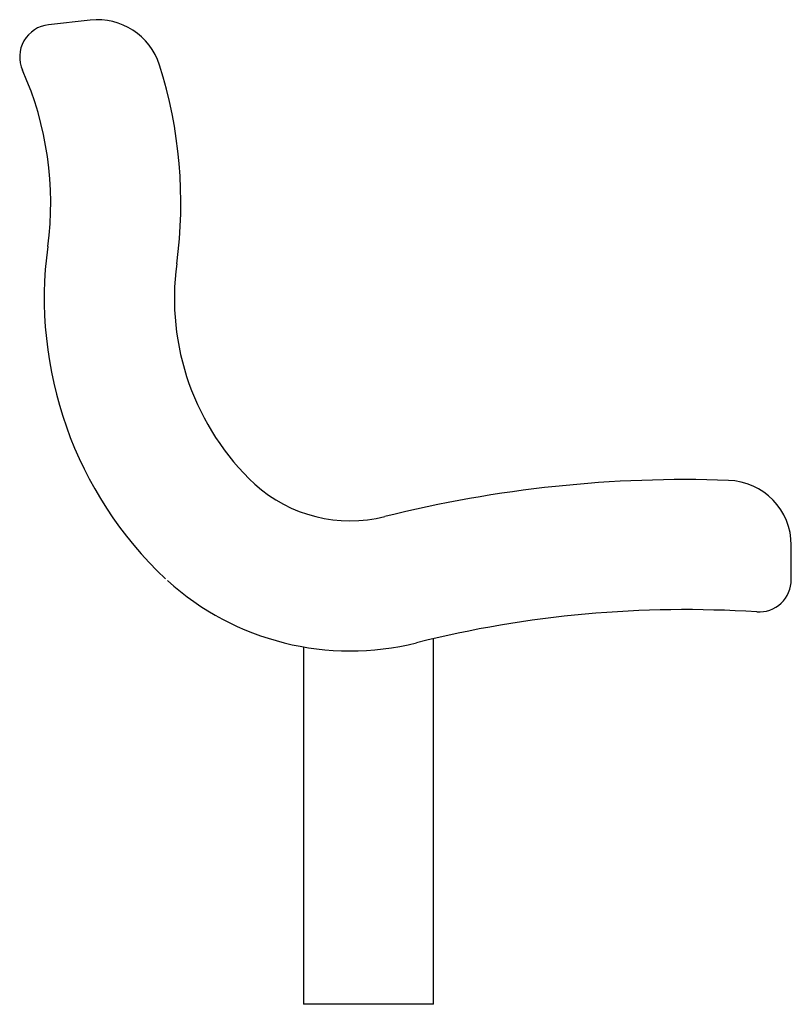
# Model space of a CAD drawing. Extents: x 907.3 to 931, y 91 to 121.3.
import ezdxf

# ---------------------------------------------------------------- set-up
doc = ezdxf.new("R2010")
doc.units = 0
doc.header["$MEASUREMENT"] = 0
doc.layers.get('0').update_dxf_attribs({"linetype": 'CONTINUOUS'})

msp = doc.modelspace()

# ---------------------------------------------------------------- linework, layer by layer
for p, q in [((909.445306, 121.271701), (908.163264, 121.129252)), ((931, 104.066617), (931, 105.117102)), ((920, 91), (920, 102.247409)), ((916, 101.993403), (916, 91)), ((920, 91), (916, 91))]:
    msp.add_line(p, q)
for centre, radius, start, end in [((909.666169, 119.283933), 2, 17.618377, 96.340192), ((908.273696, 120.135368), 1, 96.340192, 204.066138), ((898.248613, 115.65804), 9.97947, 352.250243, 24.066138), ((898.248613, 115.65804), 13.97947, 352.250243, 17.618377), ((919.873041, 112.715178), 11.844286, 172.250243, 226.767353), ((919.873041, 112.715178), 7.844286, 172.250243, 226.767353), ((917.4375, 110.25), 4.3808, 227.89127, 284.036243), ((927.75, 69), 38.138727, 88.017805, 104.036243), ((929, 105.117102), 2, 0, 88.017805), ((917.4375, 110.25), 8.3808, 227.89127, 284.036243), ((930, 104.066617), 1, 266.32873, 0), ((927.75, 69), 34.138727, 86.32873, 104.036243)]:
    msp.add_arc(centre, radius, start, end)

doc.saveas('drawing.dxf')
